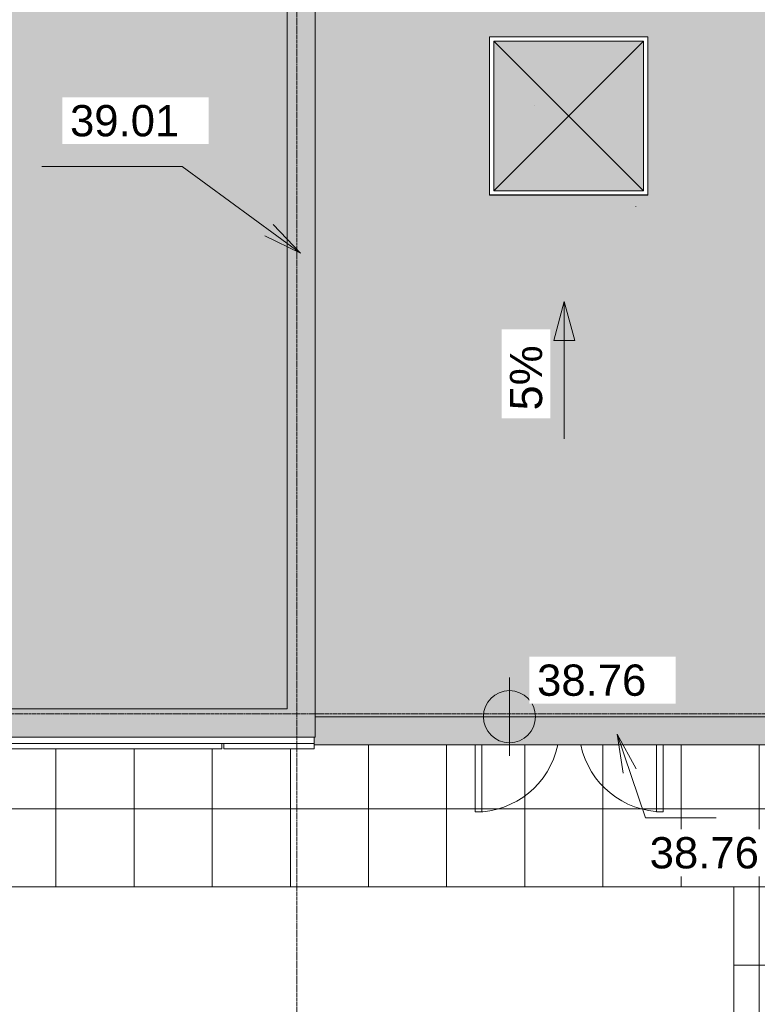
# Model space of a CAD drawing. Header units: millimetres. Extents: x -59616 to 35213, y -20402 to 53287.
# Tile 6 of 256: x -40819 to -35155, y 26822 to 34380. Entities that reach past the tile are written whole.
import ezdxf

# ---------------------------------------------------------------- set-up
doc = ezdxf.new("R2010")
doc.units = ezdxf.units.MM
doc.linetypes.add('Ligne de quadrillage', pattern=[22.225, 12.7, -3.175, 3.175, -3.175])
for name, color, linetype, lineweight in [('A-DOOR', 31, 'Continuous', 9), ('A-FLOR', 192, 'Continuous', 9), ('A-FLOR-PATT', 8, 'Continuous', 9), ('A-GENM', 13, 'Continuous', 9), ('A-WALL', 113, 'Continuous', 9), ('G-ANNO-DIMS', 111, 'Continuous', 9), ('S-GRID', 1, 'Continuous', 9)]:
    doc.layers.add(name, color=color, linetype=linetype, lineweight=lineweight)
doc.styles.add('Arial_2', font='arial.ttf', dxfattribs={"height": 240})
doc.styles.add('Arial_B', font='txt', dxfattribs={"height": 247.619048})

# ---------------------------------------------------------------- blocks, each defined once
blk = doc.blocks.new('Famille 0 - Famille 110x110-V7-Niveau Toiture')
at = {"layer": 'A-GENM'}
blk.add_hatch(color=256, dxfattribs=at).paths.add_polyline_path([(-37179.3, 33067.1), (-36029.3, 33067.1), (-36029.3, 34215.5), (-37179.3, 34215.5), (-37179.3, 33315.2)])
for p, q in [((-35996.8, 34248), (-37211.8, 34248)), ((-37211.8, 34248), (-37211.8, 33034.7)), ((-35996.8, 33034.7), (-35996.8, 34248)), ((-37179.3, 34215.5), (-36029.3, 33067.1)), ((-36029.3, 34215.5), (-37179.3, 33067.1)), ((-36029.3, 34215.5), (-37179.3, 34215.5)), ((-37179.3, 34215.5), (-37179.3, 33067.1)), ((-37179.3, 34215.5), (-36029.3, 34215.5)), ((-37179.3, 33067.1), (-37179.3, 34215.5)), ((-36029.3, 33067.1), (-36029.3, 34215.5)), ((-36029.3, 34215.5), (-36029.3, 33067.1)), ((-36864.2, 33723.9), (-36864.2, 33724)), ((-36864.2, 33723.9), (-36864.2, 33724)), ((-37211.8, 33034.7), (-35996.8, 33034.7)), ((-37211.8, 33033.3), (-37211.8, 33034.7)), ((-35996.8, 33033.3), (-37211.8, 33033.3)), ((-37204.3, 33031.9), (-37204.3, 33033.3)), ((-37179.3, 33067.1), (-36029.3, 33067.1)), ((-36029.3, 33067.1), (-37179.3, 33067.1)), ((-36004.3, 33033.3), (-36004.3, 33031.9)), ((-35996.8, 33034.7), (-35996.8, 33033.3)), ((-36088.1, 32947.7), (-36087.2, 32946.8))]:
    blk.add_line(p, q, dxfattribs=at)
blk = doc.blocks.new('Accrotère R_1 - Accrotère R_1-1333940-Niveau Toiture')
at = {"layer": 'A-GENM'}
for points in [[(-28873.1, -53731.2), (-28873.1, -38549.1), (-38114, -38549.1), (-38114, -1621), (-36354, -1621), (-36354, -1404.1), (-38330.9, -1404.1), (-38330.9, -38759.1), (-38244, -38759.1), (-38244, -38765.9), (-29090, -38765.9), (-29090, -53514.3), (-44934.8, -53514.3), (-44934.8, -43844), (-43136, -43844), (-43136, -20659.8), (-45832.4, -20659.8), (-45832.4, 3427.8), (-36354, 3427.8), (-36354, 3644.6), (-46049.2, 3644.6), (-46049.2, -20876.7), (-43352.9, -20876.7), (-43352.9, -43627.1), (-45151.7, -43627.1), (-45151.7, -53731.2), (-33315.2, -53731.2)], [(-28813.1, -38559.1), (-28813.1, -34519.1), (-29030, -34519.1), (-29030, -38549.1), (-28873.1, -38549.1), (-28873.1, -38559.1), (-28823.1, -38559.1)]]:
    blk.add_hatch(color=9, dxfattribs=at).paths.add_polyline_path(points)
for p, q in [((-29030, -34519.1), (-29030, -38549.1)), ((-28813.1, -34519.1), (-28813.1, -38559.1)), ((-38114, -38549.1), (-28873.1, -38549.1)), ((-28873.1, -38549.1), (-28873.1, -53731.2)), ((-28813.1, -38559.1), (-28823.1, -38559.1)), ((-29090, -38765.9), (-38244, -38765.9)), ((-29090, -53514.3), (-29090, -38765.9))]:
    blk.add_line(p, q, dxfattribs=at)
blk = doc.blocks.new('Simple vitrée - Simple vitrée-1377355-Niveau Toiture')
at = {"layer": 'A-DOOR'}
for p, q in [((-323.3, -681.7), (-323.3, -166.9)), ((-273.3, -166.9), (-273.3, -681.7)), ((-273.3, -681.7), (-323.3, -681.7))]:
    blk.add_line(p, q, dxfattribs=at)
blk.add_arc((-323.3, -35), 646.7, 270, 348.20259, dxfattribs=at)
blk = doc.blocks.new('Simple vitrée - Simple vitrée-1377340-Niveau Toiture')
at = {"layer": 'A-DOOR'}
for p, q in [((-272.5, 680.1), (-322.5, 680.1)), ((-322.5, 680.1), (-322.5, 166.9)), ((-272.5, 166.9), (-272.5, 680.1))]:
    blk.add_line(p, q, dxfattribs=at)
blk.add_arc((-322.5, 35), 645.1, 11.82788, 90, dxfattribs=at)
blk = doc.blocks.new('Cotes d_élévation - Cote d_élévation - Cible remplie-10655-Niveau Toiture')
at = {"layer": 'G-ANNO-DIMS'}
h = blk.add_hatch(color=256, dxfattribs=at)
edge = h.paths.add_edge_path()
edge.add_line((0, 0), (-2, 0))
edge.add_arc((0, 0), 2, 90, 180, ccw=False)
edge.add_line((0, 2), (0, 0))
h = blk.add_hatch(color=256, dxfattribs=at)
edge = h.paths.add_edge_path()
edge.add_line((0, 0), (2, 0))
edge.add_arc((0, 0), 2, 270, 360, ccw=False)
edge.add_line((0, -2), (0, 0))
for p, q in [((0, -3), (0, 3)), ((-3, 0), (14, 0))]:
    blk.add_line(p, q, dxfattribs=at)
blk.add_circle((0, 0), 2, dxfattribs=at)

msp = doc.modelspace()

# ---------------------------------------------------------------- hatches: boundary and pattern name
at = {"layer": 'A-FLOR'}
h = msp.add_hatch(color=10, dxfattribs=at)
h.paths.add_polyline_path([(-53412.645, 29089.958), (-38765.915, 29089.958), (-38765.915, 38243.989), (-38759.054, 38243.989), (-38759.054, 38330.85), (-1404.139, 38330.85), (-1404.139, 38243.989), (-1381.018, 38243.989), (-1381.018, 36353.989), (3427.784, 36353.989), (3427.784, 45832.377), (-20659.837, 45832.377), (-20659.837, 43136.039), (-43843.999, 43136.039), (-43843.999, 44934.84), (-53501.152, 44934.84), (-53501.152, 29089.958)])
h.paths.add_polyline_path([(-42167.998, 36677.08), (-43350.498, 36677.08), (-43350.498, 37892.08), (-42135.498, 37892.08), (-42135.498, 36677.08), (-42167.393, 36677.08)])
h.paths.add_polyline_path([(1118.857, 40662.512), (528.857, 40662.512), (528.857, 40858.79), (258.857, 40858.79), (258.857, 40762.512), (-331.143, 40762.512), (-331.143, 41352.512), (258.857, 41352.512), (258.857, 41058.79), (528.857, 41058.79), (528.857, 41252.512), (1118.857, 41252.512), (1118.857, 40953.467)])
h.paths.add_polyline_path([(-1962.211, 42843.939), (-2379.076, 42843.939), (-2379.076, 43040.217), (-2649.076, 43040.217), (-2649.076, 42943.939), (-3239.076, 42943.939), (-3239.076, 43533.939), (-2649.076, 43533.939), (-2649.076, 43240.217), (-2379.076, 43240.217), (-2379.076, 43433.939), (-1962.211, 43433.939)])
at = {"layer": 'A-FLOR-PATT'}
h = msp.add_hatch(color=10, dxfattribs=at)
h.paths.add_polyline_path([(-38549.054, 29029.958), (-34519.054, 29029.958), (-34519.054, 36353.989), (-1621, 36353.989), (-1621, 38043.989), (-38549.054, 38043.899), (-38549.054, 29039.301)])
h.paths.add_polyline_path([(-36029.323, 33031.93), (-37204.323, 33031.93), (-37204.323, 33033.338), (-37211.823, 33033.338), (-37211.823, 34247.989), (-35996.823, 34247.989), (-35996.823, 33033.338), (-36004.323, 33033.338), (-36004.323, 33031.93)])
h.paths.add_polyline_path([(-20405.499, 36471.591), (-38306.272, 36471.591), (-38305.807, 37962.98), (-14014.313, 37962.575), (-14014.778, 36471.591), (-20218.859, 36471.591)])
h.paths.add_polyline_path([(-8133.951, 36472.831), (-11954.479, 36472.831), (-11954.014, 37964.22), (-1862.521, 37963.815), (-1862.986, 36472.831), (-8087.289, 36472.831)])
h.paths.add_polyline_path([(-32796.913, 36506.134), (-32796.913, 36506.317), (-32817.028, 36506.134)])
h.paths.add_polyline_path([(-14796.913, 36506.134), (-14796.913, 36506.317), (-14806.312, 36506.134)])
h.paths.add_polyline_path([(-33996.913, 36506.134), (-33996.913, 36506.317), (-34030.185, 36506.134)])
h.paths.add_polyline_path([(-15996.913, 36506.134), (-15996.913, 36506.317), (-16019.469, 36506.134)])
h.paths.add_polyline_path([(-24396.913, 36506.134), (-24396.913, 36506.317), (-24418.249, 36506.134)])
h.paths.add_polyline_path([(-17196.913, 36506.134), (-17196.913, 36506.317), (-17232.626, 36506.134)])
h = msp.add_hatch(dxfattribs=at)
h.set_pattern_fill('FP_7', color=256, style=0, pattern_type=2)
h.set_pattern_definition([(270, (-38141.15, 15723.1), (600, 4e-14), []), (0, (-38141.15, 15723.1), (0, 600), [])])
h.paths.add_polyline_path([(-34591.818, 2935.229), (-34509.054, 2940.527), (-22732.874, 2940.527), (-22732.874, 3333.419), (-22713.431, 3421.196), (-22681.78, 3509.46), (-22643.549, 3586.512), (-22594.136, 3661.621), (-22531.124, 3735.948), (-27561.928, 3735.948), (-27561.928, 3705.948), (-34549.054, 3706.094), (-34549.054, 4581.086), (-34554.054, 4581.086), (-34554.054, 5711.086), (-34549.054, 5711.086), (-34549.054, 15982.67), (-34519.054, 15982.67), (-34519.054, 17802.67), (-34549.054, 17802.67), (-34549.054, 27858.097), (-34519.054, 27858.097), (-34519.054, 28813.097), (-38559.054, 28813.097), (-38559.054, 28783.097), (-39252.912, 28783.097), (-39252.912, 28823.097), (-39267.912, 28823.097), (-39267.912, 28783.097), (-41252.054, 28783.097), (-41252.054, 28823.097), (-41267.054, 28823.097), (-41267.054, 28783.097), (-43152.912, 28783.097), (-43152.912, 28823.097), (-43167.912, 28823.097), (-43167.912, 28783.097), (-45152.054, 28783.097), (-45152.054, 28823.097), (-45167.054, 28823.097), (-45167.054, 28783.097), (-47110.412, 28783.097), (-47110.412, 28823.097), (-47125.412, 28823.097), (-47125.412, 28783.097), (-49109.554, 28783.097), (-49109.554, 28823.097), (-49124.554, 28823.097), (-49124.554, 28783.097), (-53741.152, 28783.097), (-53741.152, 27723.097), (-35334.555, 27723.097), (-35334.509, 12237.292), (-35318.198, 3843.138), (-35312.849, 3715.303), (-35294.913, 3588.619), (-35264.565, 3464.323), (-35222.103, 3343.627), (-35193.39, 3273.71), (-35154.781, 3208.731), (-35107.104, 3150.082), (-35051.379, 3099.018), (-34984.493, 3049.986), (-34912.378, 3009.031), (-34836.004, 2976.704), (-34756.401, 2953.44), (-34674.639, 2939.553)])
at = {"layer": 'G-ANNO-DIMS'}
msp.add_hatch(color=256, dxfattribs=at).paths.add_polyline_path([(-36637.291, 32217.761), (-36717.676, 31917.761), (-36556.906, 31917.761)])

# ---------------------------------------------------------------- linework, layer by layer
at = {"layer": 'A-FLOR'}
for p, q in [((-56128.111, 27723.097), (-35334.555, 27723.097)), ((-35334.555, 27723.097), (-35334.509, 12237.292))]:
    msp.add_line(p, q, dxfattribs=at)
at = {"layer": 'A-WALL'}
for p, q in [((-38559.054, 28823.097), (-38559.054, 28873.242)), ((-38559.054, 28823.097), (-53701.152, 28823.097)), ((-39267.912, 28783.097), (-39267.912, 28823.097)), ((-39252.912, 28783.097), (-39252.912, 28823.097)), ((-38559.054, 28813.097), (-38559.054, 28783.097)), ((-39267.912, 28783.097), (-41252.054, 28783.097)), ((-38559.054, 28783.097), (-39252.912, 28783.097))]:
    msp.add_line(p, q, dxfattribs=at)
at = {"layer": 'G-ANNO-DIMS'}
for p, q in [((-39572.465, 33252.227), (-40649.218, 33252.227)), ((-38662.676, 32587.775), (-39572.465, 33252.227)), ((-38662.676, 32587.775), (-38873.745, 32807.43)), ((-38662.676, 32587.775), (-38936.142, 32721.993)), ((-36637.291, 32217.761), (-36717.676, 31917.761)), ((-36556.906, 31917.761), (-36637.291, 32217.761)), ((-36637.291, 31162.103), (-36637.291, 32217.761)), ((-36717.676, 31917.761), (-36556.906, 31917.761)), ((-36230.891, 28896.677), (-36084.567, 28629.493)), ((-36230.891, 28896.677), (-36184.774, 28595.56)), ((-36230.891, 28896.677), (-36012.814, 28252.67)), ((-36012.814, 28252.67), (-35471.03, 28252.67))]:
    msp.add_line(p, q, dxfattribs=at)
at = {"layer": 'S-GRID', "linetype": 'Ligne de quadrillage', "lineweight": 18}
for p, q in [((-38690.491, -9486.555), (-38690.491, 51986.924)), ((-59615.653, 29050.937), (32789.124, 29050.937))]:
    msp.add_line(p, q, dxfattribs=at)

# ---------------------------------------------------------------- block references
at = {"layer": 'A-DOOR'}
msp.add_blockref('Simple vitrée - Simple vitrée-1377355-Niveau Toiture', (-36997.369, 28980.001), dxfattribs=at)
at = {"layer": 'A-DOOR', "rotation": 180}
msp.add_blockref('Simple vitrée - Simple vitrée-1377340-Niveau Toiture', (-36201.554, 28980.001), dxfattribs=at)
at = {"layer": 'A-GENM', "rotation": 270.0000000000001}
msp.add_blockref('Accrotère R_1 - Accrotère R_1-1333940-Niveau Toiture', (0, 0), dxfattribs=at)
at = {"layer": 'A-GENM'}
msp.add_blockref('Famille 0 - Famille 110x110-V7-Niveau Toiture', (0, 0), dxfattribs=at)
at = {"layer": 'G-ANNO-DIMS', "extrusion": (0, 0, -1), "xscale": 99.99999999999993, "yscale": 99.99999999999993, "zscale": 99.99999999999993}
msp.add_blockref('Cotes d_élévation - Cote d_élévation - Cible remplie-10655-Niveau Toiture', (37058.441, 29029.958), dxfattribs=at)

# ---------------------------------------------------------------- next in the draw order: texts
at = {"layer": 'G-ANNO-DIMS', "char_height": 240, "width": 1004.89974, "attachment_point": 1, "line_spacing_factor": 0.941778, "style": 'Arial_2', "bg_fill": 3, "box_fill_scale": 1.25, "bg_fill_color": 256, "bg_fill_true_color": 13158600, "bg_fill_transparency": 0}
for s, insert in [('39.01', (-40432.926, 33725.103)), ('38.76', (-36846.261, 29430.3)), ('38.76', (-35981.74, 28105.319))]:
    msp.add_mtext(s, dxfattribs=dict(at, insert=insert))
at = {"layer": 'G-ANNO-DIMS', "insert": (-37055.133, 31380.987), "char_height": 247.619, "width": 561.21594, "attachment_point": 1, "rotation": 90, "line_spacing_factor": 0.941778, "style": 'Arial_B', "bg_fill": 3, "box_fill_scale": 1.25, "bg_fill_color": 256, "bg_fill_true_color": 13158600, "bg_fill_transparency": 0}
msp.add_mtext('5%', dxfattribs=at)

doc.saveas('drawing.dxf')
